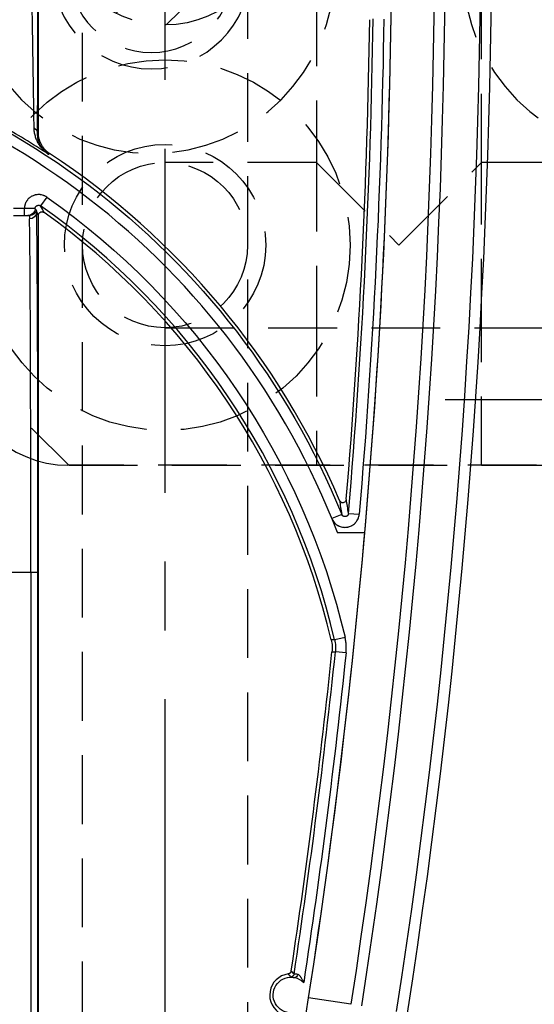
# Model space of a CAD drawing. Extents: x 2651 to 11825, y -3833 to 1075.
# Tile 249 of 256: x 4129 to 4147, y 248 to 284. Entities that reach past the tile are written whole.
import ezdxf

# ---------------------------------------------------------------- set-up
doc = ezdxf.new("R2010")
doc.units = 0
doc.header["$LTSCALE"] = 10
for name, pattern in [('CENTER', [2, 1.25, -0.25, 0.25, -0.25]), ('DASHED', [0.75, 0.5, -0.25]), ('HIDDEN', [0.375, 0.25, -0.125])]:
    doc.linetypes.add(name, pattern=pattern)
doc.layers.get('0').update_dxf_attribs({"linetype": 'CONTINUOUS'})
doc.layers.get('Defpoints').update_dxf_attribs({"linetype": 'CONTINUOUS'})
for name, color, linetype in [('1', 7, 'CONTINUOUS'), ('111', 7, 'CONTINUOUS'), ('204', 7, 'CONTINUOUS'), ('COOL', 150, 'HIDDEN'), ('DIM', 3, 'CONTINUOUS'), ('LAYER_103', 7, 'CONTINUOUS'), ('PIN', 3, 'CONTINUOUS')]:
    doc.layers.add(name, color=color, linetype=linetype)
doc.styles.get("Standard").update_dxf_attribs({"font": 'romans.shx'})
doc.dimstyles.new('MM& INCH5', dxfattribs={"dimtxt": 5, "dimasz": 2.5, "dimexe": 1, "dimexo": 0.5, "dimtad": 0, "dimrnd": 1.38778e-17, "dimzin": 9, "dimdsep": 46, "dimtxsty": 'Standard', "dimblk": 'CLOSED', "dimcen": 0, "dimclrd": 3, "dimclre": 3, "dimclrt": 3, "dimazin": 2, "dimtfac": 0.75, "dimtofl": 0, "dimtmove": 0, "dimatfit": 3, "dimfxl": 0, "dimtolj": 1, "dimarcsym": 0})
doc.dimstyles.new('T5', dxfattribs={"dimtxt": 5, "dimasz": 4, "dimexe": 1.5, "dimexo": 1, "dimgap": 1.5, "dimtad": 0, "dimrnd": 1.38778e-17, "dimzin": 9, "dimdsep": 46, "dimtxsty": 'Standard', "dimblk": 'CLOSED', "dimcen": 0, "dimclrd": 3, "dimclre": 3, "dimclrt": 3, "dimazin": 2, "dimtfac": 0.75, "dimtofl": 0, "dimtmove": 0, "dimatfit": 3, "dimfxl": 0, "dimtolj": 1, "dimarcsym": 0})

# ---------------------------------------------------------------- blocks, each defined once
blk = doc.blocks.new('DSD')
at = {"layer": '1', "color": 7, "linetype": 'Continuous'}
for p, q in [((503.222, 511.076), (503.222, 526.911)), ((502.312, 508.067), (502.711, 508.067)), ((503.222, 464.844), (503.222, 508.076))]:
    blk.add_line(p, q, dxfattribs=at)
at = {"layer": '1', "color": 252, "linetype": 'Continuous'}
for p, q in [((503.222, 511.076), (503.189, 511.058)), ((503.586, 510.294), (503.63, 510.319)), ((503.526, 508.737), (503.303, 508.419)), ((502.711, 508.326), (502.312, 508.326)), ((502.711, 508.067), (502.711, 508.326)), ((514.492, 497.247), (514.879, 497.214)), ((514.243, 497.209), (513.883, 497.063)), ((501.969, 495.113), (502.947, 495.113)), ((502.947, 495.113), (502.947, 477.638)), ((502.947, 495.113), (503.206, 495.113)), ((503.206, 477.638), (503.206, 495.113)), ((514.366, 492.744), (513.988, 492.655)), ((514.402, 492.182), (514.015, 492.223)), ((514.577, 479.412), (513.04, 479.65))]:
    blk.add_line(p, q, dxfattribs=at)
at = {"layer": '1', "color": 110, "linetype": 'Continuous'}
blk.add_line((514.084, 496.554), (515.084, 496.554), dxfattribs=at)
at = {"layer": '1', "color": 252, "linetype": 'Continuous'}
for centre, radius, start, end in [((258.538, 518.994), 260.764, 351.21206, 8.78754), ((258.538, 518.994), 257.526, 351.21206, 8.78794), ((258.538, 518.994), 256.876, 355.14365, 359.15617), ((487.959, 486.516), 26.743, 13.2714, 54.9863), ((258.538, 518.994), 256.876, 351.38336, 354.01787), ((488.973, 483.37), 24.354, 270, 351.2121)]:
    blk.add_arc(centre, radius, start, end, dxfattribs=at)
at = {"layer": '1', "color": 7, "linetype": 'Continuous', "extrusion": (0, 0, -1)}
for centre, radius, start, end in [((-258.538, 518.994), 261.153, 171.21206, 188.78794), ((-258.538, 518.994), 259.08, 171.21206, 188.78794), ((-512.4, 479.749), 0.648, 276.418, 102.0087), ((-512.4, 479.749), 0.648, 102.0087, 135.4131)]:
    blk.add_arc(centre, radius, start, end, dxfattribs=at)
at = {"layer": '1', "color": 252, "linetype": 'Continuous', "extrusion": (0, 0, -1)}
for centre, radius, start, end in [((-258.538, 518.994), 259.469, 171.21206, 188.78794), ((-258.538, 518.994), 257.265, 180.84383, 184.85635), ((-487.959, 486.516), 28.376, 96.2147, 157.8612), ((-487.959, 486.516), 27.132, 125.0137, 166.7286), ((-258.538, 518.994), 257.265, 185.98213, 188.67217)]:
    blk.add_arc(centre, radius, start, end, dxfattribs=at)
at = {"layer": '1', "color": 110, "linetype": 'Continuous'}
for centre, radius, start, end in [((258.538, 518.994), 257.526, 351.21206, 0), ((487.959, 486.516), 27.988, 21.018, 83.7852), ((488.973, 483.37), 24.354, 270, 351.2121)]:
    blk.add_arc(centre, radius, start, end, dxfattribs=at)
at = {"layer": '1', "color": 7, "linetype": 'Continuous'}
for centre, radius, start, end in [((258.538, 518.994), 256.753, 355.25578, 359.1496), ((487.959, 486.516), 28.454, 56.6874, 60.8315), ((487.959, 486.516), 28.499, 23.1464, 56.6401), ((487.959, 486.516), 26.62, 13.3184, 54.4749), ((258.538, 518.994), 256.753, 351.40512, 354.0132), ((512.4, 479.749), 0.772, 97.6644, 243.8079)]:
    blk.add_arc(centre, radius, start, end, dxfattribs=at)
at = {"layer": '1', "color": 252, "linetype": 'Continuous', "extrusion": (0, 0, -1)}
for centre, major_axis, ratio, start_param, end_param in [((502.93, 511.058), (0.259, -0.002), 0.892611, 5.202832, 6.273506), ((502.841, 508.326), (0, -0.259), 0.999989, 4.746385, 6.283185), ((502.897, 508.203), (-0.259, -0.008), 0.990677, 3.173626, 4.743828), ((502.905, 508.326), (0, -0.259), 0.999977, 4.993749, 6.283185), ((512.387, 480.528), (0.0975, 0.0853), 0.999984, 0.869298, 2.272295)]:
    blk.add_ellipse(centre, major_axis=major_axis, ratio=ratio, start_param=start_param, end_param=end_param, dxfattribs=at)
at = {"layer": '1', "color": 252, "linetype": 'Continuous'}
blk.add_ellipse((503.149, 495.113), major_axis=(0, 13.213), ratio=0.004363, start_param=4.712389, end_param=6.146594, dxfattribs=at)
at = {"layer": '1', "color": 7, "linetype": 'Continuous'}
blk.add_ellipse((502.89, 495.113), major_axis=(0, 12.954), ratio=0.004451, start_param=4.712389, end_param=6.146594, dxfattribs=at)
at = {"layer": '1', "color": 7, "linetype": 'Continuous', "extrusion": (0, 0, -1)}
blk.add_ellipse((512.562, 480.509), major_axis=(-0.027, -0.127), ratio=0.659458, start_param=4.670772, end_param=6.277381, dxfattribs=at)
at = {"layer": '1', "color": 7, "linetype": 'Continuous'}
for points, knots in [([(502.947, 518.039), (502.95, 517.867), (502.955, 517.524), (502.961, 517.183), (502.964, 516.97), (502.965, 516.927), (502.966, 516.842), (502.968, 516.715), (502.97, 516.589), (502.974, 516.338), (502.979, 516.006), (502.987, 515.517), (502.992, 515.197), (502.997, 514.88), (503, 514.724), (503.002, 514.549), (503.003, 514.53), (503.003, 514.491), (503.004, 514.433), (503.006, 514.299), (503.008, 514.186), (503.012, 513.962), (503.017, 513.67), (503.021, 513.391), (503.025, 513.118), (503.028, 512.985), (503.031, 512.79), (503.032, 512.726), (503.033, 512.647), (503.033, 512.631), (503.034, 512.6), (503.034, 512.553), (503.037, 512.384), (503.039, 512.238), (503.043, 512.014), (503.044, 511.907), (503.047, 511.754), (503.047, 511.704), (503.048, 511.644), (503.048, 511.632), (503.049, 511.608), (503.049, 511.573), (503.051, 511.446), (503.052, 511.34), (503.053, 511.261)], [0, 0, 0, 0, 0.0625, 0.125, 0.125, 0.140625, 0.140625, 0.15625, 0.1875, 0.1875, 0.25, 0.3125, 0.375, 0.375, 0.4375, 0.4375, 0.445312, 0.445312, 0.453125, 0.46875, 0.5, 0.5, 0.5625, 0.625, 0.625, 0.6875, 0.6875, 0.71875, 0.71875, 0.726562, 0.726562, 0.734375, 0.75, 0.8125, 0.8125, 0.875, 0.875, 0.90625, 0.90625, 0.914062, 0.914062, 0.921875, 0.9375, 1, 1, 1, 1]), ([(503.053, 511.261), (503.054, 511.208), (503.059, 511.156), (503.074, 511.056), (503.085, 511.007), (503.112, 510.912), (503.128, 510.867), (503.166, 510.779), (503.187, 510.736), (503.234, 510.655), (503.26, 510.616), (503.301, 510.56), (503.323, 510.533), (503.346, 510.506), (503.361, 510.489), (503.369, 510.481), (503.408, 510.438), (503.442, 510.407), (503.494, 510.362), (503.521, 510.341), (503.553, 510.317), (503.569, 510.306), (503.577, 510.3), (503.586, 510.294)], [0, 0, 0, 0, 0.125, 0.125, 0.25, 0.25, 0.375, 0.375, 0.5, 0.5, 0.625, 0.625, 0.6875, 0.71875, 0.71875, 0.75, 0.75, 0.875, 0.875, 0.9375, 0.96875, 0.984375, 1, 1, 1, 1]), ([(503.587, 510.293), (503.583, 510.296), (503.58, 510.299), (503.576, 510.301), (503.572, 510.304), (503.561, 510.312), (503.536, 510.33), (503.516, 510.347), (503.476, 510.381), (503.45, 510.406), (503.42, 510.439), (503.409, 510.452), (503.386, 510.48), (503.369, 510.501), (503.338, 510.545), (503.299, 510.606), (503.268, 510.673), (503.24, 510.743), (503.228, 510.78), (503.208, 510.855), (503.201, 510.894), (503.191, 510.974), (503.188, 511.016), (503.189, 511.058)], [0, 0, 0, 0, 0.007813, 0.007813, 0.015625, 0.03125, 0.0625, 0.125, 0.125, 0.25, 0.25, 0.28125, 0.3125, 0.375, 0.375, 0.5, 0.625, 0.625, 0.75, 0.75, 0.875, 0.875, 1, 1, 1, 1]), ([(503.63, 510.319), (503.599, 510.34), (503.539, 510.385), (503.486, 510.436), (503.448, 510.477), (503.436, 510.492), (503.418, 510.514), (503.412, 510.521), (503.401, 510.536), (503.373, 510.574), (503.329, 510.645), (503.298, 510.713), (503.281, 510.756), (503.277, 510.765), (503.271, 510.783), (503.268, 510.792), (503.259, 510.818), (503.254, 510.836), (503.241, 510.891), (503.227, 510.964), (503.222, 511.039), (503.222, 511.076)], [0, 0, 0, 0, 0.125, 0.25, 0.25, 0.3125, 0.3125, 0.34375, 0.34375, 0.375, 0.5, 0.625, 0.625, 0.65625, 0.65625, 0.6875, 0.6875, 0.75, 0.75, 0.875, 1, 1, 1, 1]), ([(503.103, 508.317), (503.098, 508.317), (503.094, 508.317), (503.089, 508.318), (503.084, 508.318), (503.079, 508.318), (503.075, 508.318), (503.07, 508.318), (503.065, 508.318), (503.061, 508.318), (503.056, 508.318), (503.051, 508.319), (503.047, 508.319), (503.042, 508.319), (503.037, 508.319), (503.019, 508.319), (503.003, 508.32), (502.967, 508.321), (502.948, 508.321), (502.921, 508.322), (502.916, 508.322), (502.905, 508.322), (502.888, 508.323), (502.86, 508.323), (502.836, 508.324), (502.818, 508.324), (502.812, 508.324), (502.799, 508.324), (502.793, 508.325), (502.762, 508.325), (502.737, 508.326), (502.711, 508.326)], [0, 0, 0, 0, 0.0625, 0.0625, 0.09375, 0.09375, 0.125, 0.125, 0.25, 0.25, 0.28125, 0.28125, 0.3125, 0.3125, 0.375, 0.375, 0.5, 0.5, 0.625, 0.625, 0.65625, 0.65625, 0.6875, 0.75, 0.8125, 0.8125, 0.84375, 0.84375, 0.875, 0.875, 1, 1, 1, 1]), ([(503.1, 508.317), (503.1, 508.323), (503.101, 508.335), (503.104, 508.346), (503.106, 508.353), (503.107, 508.358), (503.109, 508.362), (503.113, 508.37), (503.117, 508.378), (503.121, 508.384), (503.124, 508.388), (503.127, 508.392), (503.129, 508.396), (503.134, 508.401), (503.142, 508.409), (503.151, 508.417), (503.158, 508.421), (503.162, 508.424), (503.166, 508.426), (503.174, 508.43), (503.182, 508.434), (503.189, 508.436), (503.193, 508.437), (503.198, 508.439), (503.203, 508.44), (503.21, 508.441), (503.221, 508.443), (503.233, 508.442), (503.24, 508.442), (503.245, 508.441), (503.25, 508.441), (503.259, 508.439), (503.267, 508.437), (503.274, 508.434), (503.279, 508.433), (503.283, 508.431), (503.287, 508.429), (503.294, 508.425), (503.299, 508.422), (503.303, 508.419)], [0, 0, 0, 0, 0.0625, 0.125, 0.125, 0.15625, 0.15625, 0.1875, 0.25, 0.25, 0.28125, 0.28125, 0.3125, 0.3125, 0.375, 0.4375, 0.4375, 0.46875, 0.46875, 0.5, 0.5625, 0.5625, 0.59375, 0.59375, 0.625, 0.625, 0.6875, 0.75, 0.75, 0.78125, 0.78125, 0.8125, 0.875, 0.875, 0.90625, 0.90625, 0.9375, 0.9375, 1, 1, 1, 1]), ([(502.711, 508.067), (502.72, 508.067), (502.728, 508.067), (502.741, 508.067), (502.746, 508.067), (502.751, 508.067), (502.755, 508.067), (502.773, 508.067), (502.765, 508.067), (502.785, 508.067), (502.774, 508.067), (502.801, 508.067), (502.783, 508.067), (502.819, 508.067), (502.793, 508.067), (502.828, 508.067), (502.802, 508.067), (502.834, 508.067), (502.812, 508.067), (502.841, 508.067), (502.821, 508.067), (502.844, 508.067), (502.83, 508.067), (502.845, 508.067), (502.84, 508.067)], [0, 0, 0, 0, 0.125, 0.125, 0.1875, 0.1875, 0.25, 0.3125, 0.3125, 0.375, 0.375, 0.5, 0.5, 0.625, 0.625, 0.6875, 0.6875, 0.75, 0.75, 0.875, 0.875, 0.9375, 0.9375, 1, 1, 1, 1]), ([(502.841, 508.067), (502.849, 508.067), (502.859, 508.067), (502.88, 508.067), (502.892, 508.067), (502.905, 508.067)], [0, 0, 0, 0, 0.5, 0.5, 1, 1, 1, 1]), ([(502.904, 508.067), (502.909, 508.068), (502.906, 508.061), (502.905, 508.055), (502.905, 508.05), (502.904, 508.046), (502.902, 508.032), (502.901, 508.026), (502.9, 508.013), (502.899, 508.007), (502.898, 507.984), (502.897, 507.966), (502.897, 507.946)], [0, 0, 0, 0, 0.125, 0.25, 0.25, 0.5, 0.5, 0.625, 0.625, 0.75, 0.75, 1, 1, 1, 1]), ([(503.157, 508.203), (503.156, 508.211), (503.156, 508.217), (503.156, 508.23), (503.156, 508.235), (503.158, 508.241), (503.151, 508.25), (503.161, 508.249), (503.154, 508.254)], [0, 0, 0, 0, 0.25, 0.25, 0.5, 0.5, 0.75, 1, 1, 1, 1]), ([(503.222, 508.076), (503.222, 508.082), (503.223, 508.094), (503.225, 508.105), (503.228, 508.113), (503.229, 508.117), (503.231, 508.122), (503.234, 508.13), (503.238, 508.138), (503.242, 508.145), (503.245, 508.149), (503.247, 508.153), (503.25, 508.156), (503.255, 508.162), (503.263, 508.171), (503.272, 508.178), (503.279, 508.183), (503.283, 508.186), (503.287, 508.188), (503.295, 508.193), (503.303, 508.196), (503.311, 508.199), (503.315, 508.2), (503.32, 508.201), (503.324, 508.202), (503.332, 508.204), (503.343, 508.205), (503.355, 508.205), (503.363, 508.205), (503.368, 508.204), (503.373, 508.204), (503.381, 508.202), (503.39, 508.2), (503.397, 508.197), (503.402, 508.195), (503.406, 508.193), (503.41, 508.191), (503.417, 508.188), (503.422, 508.185), (503.427, 508.181)], [0, 0, 0, 0, 0.0625, 0.125, 0.125, 0.15625, 0.15625, 0.1875, 0.25, 0.25, 0.28125, 0.28125, 0.3125, 0.3125, 0.375, 0.4375, 0.4375, 0.46875, 0.46875, 0.5, 0.5625, 0.5625, 0.59375, 0.59375, 0.625, 0.625, 0.6875, 0.75, 0.75, 0.78125, 0.78125, 0.8125, 0.875, 0.875, 0.90625, 0.90625, 0.9375, 0.9375, 1, 1, 1, 1]), ([(514.164, 497.718), (514.176, 497.698), (514.2, 497.66), (514.257, 497.639), (514.313, 497.639), (514.382, 497.668), (514.401, 497.725), (514.412, 497.758)], [0, 0, 0, 0, 0.20527, 0.387397, 0.502822, 0.700563, 1, 1, 1, 1]), ([(514.492, 497.247), (514.491, 497.24), (514.49, 497.233), (514.488, 497.223), (514.486, 497.219), (514.484, 497.213), (514.483, 497.208), (514.478, 497.199), (514.475, 497.193), (514.469, 497.184), (514.467, 497.18), (514.463, 497.176), (514.46, 497.172), (514.453, 497.164), (514.447, 497.16), (514.439, 497.153), (514.435, 497.151), (514.43, 497.147), (514.426, 497.145), (514.417, 497.14), (514.41, 497.137), (514.401, 497.134), (514.396, 497.133), (514.39, 497.131), (514.385, 497.131), (514.375, 497.129), (514.368, 497.129), (514.358, 497.129), (514.353, 497.129), (514.347, 497.13), (514.342, 497.13), (514.332, 497.132), (514.325, 497.134), (514.316, 497.138), (514.311, 497.139), (514.306, 497.142), (514.302, 497.144), (514.293, 497.149), (514.287, 497.153), (514.276, 497.162), (514.27, 497.167), (514.261, 497.178), (514.252, 497.19), (514.246, 497.203), (514.243, 497.209)], [0, 0, 0, 0, 0.0625, 0.0625, 0.09375, 0.09375, 0.125, 0.125, 0.1875, 0.1875, 0.21875, 0.21875, 0.25, 0.25, 0.3125, 0.3125, 0.34375, 0.34375, 0.375, 0.375, 0.4375, 0.4375, 0.46875, 0.46875, 0.5, 0.5, 0.5625, 0.5625, 0.59375, 0.59375, 0.625, 0.625, 0.6875, 0.6875, 0.71875, 0.71875, 0.75, 0.75, 0.8125, 0.8125, 0.875, 0.875, 0.9375, 1, 1, 1, 1]), ([(512.408, 480.623), (512.407, 480.616), (512.404, 480.602), (512.399, 480.59), (512.394, 480.581), (512.392, 480.577), (512.389, 480.571), (512.383, 480.563), (512.376, 480.555), (512.369, 480.548), (512.365, 480.545), (512.361, 480.541), (512.352, 480.534), (512.343, 480.529), (512.335, 480.525), (512.33, 480.523), (512.324, 480.52), (512.314, 480.517), (512.304, 480.515), (512.297, 480.514)], [0, 0, 0, 0, 0.125, 0.25, 0.25, 0.3125, 0.3125, 0.375, 0.5, 0.5, 0.5625, 0.5625, 0.625, 0.75, 0.75, 0.8125, 0.8125, 0.875, 1, 1, 1, 1]), ([(512.647, 480.496), (512.637, 480.498), (512.627, 480.5), (512.613, 480.503), (512.609, 480.503), (512.604, 480.504), (512.599, 480.505), (512.594, 480.505), (512.586, 480.506), (512.569, 480.508), (512.556, 480.508), (512.552, 480.508), (512.547, 480.508), (512.542, 480.508), (512.538, 480.508), (512.533, 480.508), (512.528, 480.508), (512.523, 480.508), (512.519, 480.506), (512.514, 480.508)], [0, 0, 0, 0, 0.125, 0.125, 0.1875, 0.1875, 0.21875, 0.21875, 0.25, 0.375, 0.5, 0.5, 0.5625, 0.5625, 0.625, 0.625, 0.75, 0.875, 1, 1, 1, 1]), ([(512.862, 480.203), (512.851, 480.23), (512.847, 480.242), (512.84, 480.257), (512.837, 480.264), (512.83, 480.279), (512.827, 480.287), (512.816, 480.309), (512.808, 480.323), (512.792, 480.351), (512.784, 480.365), (512.771, 480.385), (512.766, 480.392), (512.759, 480.401), (512.757, 480.405), (512.752, 480.411), (512.749, 480.415), (512.737, 480.43), (512.727, 480.441), (512.711, 480.457), (512.705, 480.462), (512.697, 480.469), (512.694, 480.472), (512.689, 480.475), (512.685, 480.478), (512.677, 480.483), (512.668, 480.489), (512.659, 480.492), (512.655, 480.494), (512.65, 480.495), (512.646, 480.496)], [0, 0, 0, 0, 0.125, 0.125, 0.1875, 0.1875, 0.25, 0.25, 0.375, 0.375, 0.5, 0.5, 0.5625, 0.5625, 0.59375, 0.59375, 0.625, 0.625, 0.75, 0.75, 0.8125, 0.8125, 0.84375, 0.84375, 0.875, 0.875, 0.9375, 0.96875, 0.96875, 1, 1, 1, 1]), ([(512.39, 480.397), (512.395, 480.397), (512.399, 480.398), (512.404, 480.397), (512.409, 480.397), (512.413, 480.397), (512.418, 480.397), (512.423, 480.397), (512.427, 480.397), (512.446, 480.395), (512.463, 480.394), (512.476, 480.392), (512.481, 480.392), (512.491, 480.39), (512.506, 480.388), (512.523, 480.385), (512.535, 480.382)], [0, 0, 0, 0, 0.125, 0.25, 0.375, 0.375, 0.4375, 0.4375, 0.5, 0.625, 0.75, 0.75, 0.8125, 0.8125, 0.875, 1, 1, 1, 1])]:
    blk.add_open_spline(points, degree=3, knots=knots, dxfattribs=at)
at = {"layer": '1', "color": 252, "linetype": 'Continuous'}
for points, knots in [([(503.189, 511.058), (503.189, 511.139), (503.19, 511.225), (503.191, 511.41), (503.192, 511.508), (503.193, 511.714), (503.194, 511.932), (503.196, 512.171), (503.196, 512.327), (503.196, 512.374), (503.197, 512.422), (503.197, 512.454), (503.197, 512.47), (503.197, 512.551), (503.197, 512.617), (503.198, 512.817), (503.199, 512.954), (503.2, 513.235), (503.201, 513.523), (503.201, 513.824), (503.202, 514.055), (503.202, 514.172), (503.202, 514.31), (503.203, 514.37), (503.203, 514.409), (503.203, 514.429), (503.203, 514.61), (503.203, 514.772), (503.204, 515.099), (503.205, 515.43), (503.205, 515.935), (503.206, 516.278), (503.206, 516.538), (503.206, 516.669), (503.206, 516.8), (503.206, 516.888), (503.206, 516.932), (503.206, 517.153), (503.206, 517.506), (503.206, 517.861), (503.206, 518.039)], [0, 0, 0, 0, 0.0625, 0.0625, 0.125, 0.125, 0.1875, 0.25, 0.25, 0.265625, 0.273438, 0.273438, 0.28125, 0.28125, 0.3125, 0.3125, 0.375, 0.375, 0.4375, 0.5, 0.5, 0.53125, 0.546875, 0.554688, 0.554688, 0.5625, 0.5625, 0.625, 0.625, 0.6875, 0.75, 0.8125, 0.8125, 0.84375, 0.859375, 0.859375, 0.875, 0.875, 0.9375, 1, 1, 1, 1]), ([(503.526, 508.737), (503.507, 508.751), (503.487, 508.763), (503.461, 508.776), (503.45, 508.781), (503.429, 508.791), (503.413, 508.797), (503.38, 508.809), (503.358, 508.815), (503.324, 508.822), (503.312, 508.824), (503.295, 508.827), (503.283, 508.828), (503.248, 508.831), (503.196, 508.831), (503.15, 508.825), (503.121, 508.82), (503.116, 508.818), (503.104, 508.816), (503.087, 508.811), (503.07, 508.806), (503.038, 508.795), (503.016, 508.786), (502.985, 508.77), (502.975, 508.765), (502.96, 508.756), (502.955, 508.753), (502.945, 508.746), (502.921, 508.73), (502.88, 508.698), (502.847, 508.664), (502.829, 508.642), (502.825, 508.637), (502.818, 508.628), (502.807, 508.614), (502.797, 508.6), (502.779, 508.57), (502.768, 508.55), (502.753, 508.518), (502.749, 508.507), (502.742, 508.491), (502.74, 508.485), (502.737, 508.474), (502.728, 508.447), (502.716, 508.396), (502.712, 508.349), (502.711, 508.326)], [0, 0, 0, 0, 0.0625, 0.0625, 0.078125, 0.09375, 0.125, 0.125, 0.1875, 0.1875, 0.21875, 0.21875, 0.234375, 0.25, 0.3125, 0.375, 0.375, 0.390625, 0.390625, 0.40625, 0.4375, 0.4375, 0.5, 0.5, 0.53125, 0.53125, 0.546875, 0.546875, 0.5625, 0.625, 0.6875, 0.6875, 0.703125, 0.703125, 0.71875, 0.75, 0.75, 0.8125, 0.8125, 0.84375, 0.84375, 0.859375, 0.859375, 0.875, 0.9375, 1, 1, 1, 1]), ([(513.883, 497.063), (513.894, 497.036), (513.92, 496.985), (513.954, 496.938), (513.978, 496.911), (513.983, 496.906), (513.993, 496.895), (514.008, 496.88), (514.025, 496.866), (514.058, 496.838), (514.082, 496.822), (514.113, 496.804), (514.12, 496.801), (514.132, 496.794), (514.152, 496.785), (514.172, 496.776), (514.212, 496.762), (514.24, 496.754), (514.276, 496.747), (514.283, 496.746), (514.297, 496.744), (514.319, 496.742), (514.34, 496.74), (514.383, 496.74), (514.412, 496.742), (514.448, 496.747), (514.455, 496.748), (514.469, 496.751), (514.49, 496.756), (514.511, 496.762), (514.552, 496.775), (514.578, 496.786), (514.611, 496.803), (514.617, 496.807), (514.629, 496.814), (514.648, 496.825), (514.666, 496.837), (514.7, 496.864), (514.721, 496.883), (514.746, 496.909), (514.751, 496.915), (514.76, 496.926), (514.774, 496.942), (514.787, 496.96), (514.811, 496.996), (514.824, 497.021), (514.839, 497.054), (514.842, 497.061), (514.847, 497.074), (514.855, 497.095), (514.861, 497.115), (514.872, 497.157), (514.877, 497.185), (514.879, 497.214)], [0, 0, 0, 0, 0.0625, 0.125, 0.125, 0.140625, 0.140625, 0.15625, 0.1875, 0.1875, 0.25, 0.25, 0.265625, 0.265625, 0.28125, 0.3125, 0.3125, 0.375, 0.375, 0.390625, 0.390625, 0.40625, 0.4375, 0.4375, 0.5, 0.5, 0.515625, 0.515625, 0.53125, 0.5625, 0.5625, 0.625, 0.625, 0.640625, 0.640625, 0.65625, 0.6875, 0.6875, 0.75, 0.75, 0.765625, 0.765625, 0.78125, 0.8125, 0.8125, 0.875, 0.875, 0.890625, 0.890625, 0.90625, 0.9375, 0.9375, 1, 1, 1, 1])]:
    blk.add_open_spline(points, degree=3, knots=knots, dxfattribs=at)
at = {"layer": '1', "color": 7, "linetype": 'Continuous'}
for points in [[(503.154, 508.254), (503.134, 508.275), (503.116, 508.296), (503.1, 508.317)], [(513.863, 492.648), (513.872, 492.612), (513.886, 492.541), (513.897, 492.433), (513.9, 492.324), (513.895, 492.251), (513.891, 492.215)], [(513.988, 492.655), (513.996, 492.619), (514.01, 492.548), (514.021, 492.44), (514.024, 492.332), (514.019, 492.259), (514.015, 492.223)]]:
    blk.add_open_spline(points, degree=3, dxfattribs=at)
at = {"layer": '1', "color": 252, "linetype": 'Continuous'}
for points in [[(503.427, 508.181), (503.386, 508.261), (503.345, 508.34), (503.303, 508.419)], [(503.157, 508.203), (503.178, 508.161), (503.2, 508.118), (503.222, 508.076)], [(514.164, 497.718), (514.19, 497.551), (514.217, 497.382), (514.243, 497.209)], [(514.492, 497.247), (514.466, 497.421), (514.439, 497.591), (514.412, 497.758)], [(513.988, 492.655), (513.946, 492.653), (513.905, 492.651), (513.863, 492.648)], [(514.402, 492.182), (514.407, 492.23), (514.413, 492.324), (514.41, 492.465), (514.395, 492.605), (514.377, 492.698), (514.366, 492.744)], [(513.891, 492.215), (513.933, 492.217), (513.974, 492.22), (514.015, 492.223)], [(512.297, 480.514), (512.329, 480.477), (512.359, 480.438), (512.389, 480.398)], [(512.515, 480.508), (512.497, 480.528), (512.462, 480.567), (512.426, 480.605), (512.408, 480.623)]]:
    blk.add_open_spline(points, degree=3, dxfattribs=at)
blk = doc.blocks.new('*D143')
at = {"layer": 'Defpoints', "color": 0}
for p in [(4171.684, 387.642), (3870.047, 255.642), (3896.684, 255.642)]:
    blk.add_point(p, dxfattribs=at)
at = {"layer": 'DIM', "color": 3, "lineweight": -2}
blk.add_line((3896.184, 255.642), (3870.047, 255.642), dxfattribs=at)
at = {"layer": 'DIM', "color": 3, "insert": (3847.041, 255.642), "char_height": 5, "attachment_point": 5}
blk.add_mtext('\\A1;132 [5.197]', dxfattribs=at)
blk = doc.blocks.new('_Closed')
at = {"color": 0, "linetype": 'ByBlock', "lineweight": -2}
for p, q in [((-1, 0.1667), (0, 0)), ((-1, 0.1667), (-1, -0.1667)), ((0, 0), (-1, -0.1667)), ((0, 0), (-1, 0))]:
    blk.add_line(p, q, dxfattribs=at)
blk = doc.blocks.new('*D144')
at = {"layer": 'Defpoints', "color": 0}
for p in [(4171.684, 387.642), (3870.047, 263.642), (3962.156, 262.642)]:
    blk.add_point(p, dxfattribs=at)
at = {"layer": 'DIM', "color": 3, "lineweight": -2}
for p, q in [((3875.047, 263.642), (3870.047, 263.642)), ((3880.047, 262.642), (3875.047, 263.642)), ((3961.656, 262.642), (3880.047, 262.642))]:
    blk.add_line(p, q, dxfattribs=at)
at = {"layer": 'DIM', "color": 3, "insert": (3847.041, 263.642), "char_height": 5, "attachment_point": 5}
blk.add_mtext('\\A1;125 [4.921]', dxfattribs=at)
blk = doc.blocks.new('*D145')
at = {"layer": 'Defpoints', "color": 0}
for p in [(4171.684, 387.642), (3870.047, 212.642), (3896.684, 212.642)]:
    blk.add_point(p, dxfattribs=at)
at = {"layer": 'DIM', "color": 3, "lineweight": -2}
blk.add_line((3896.184, 212.642), (3870.047, 212.642), dxfattribs=at)
at = {"layer": 'DIM', "color": 3, "insert": (3849.422, 212.642), "char_height": 5, "attachment_point": 5}
blk.add_mtext('\\A1;175 [6.89]', dxfattribs=at)
blk = doc.blocks.new('*D146')
at = {"layer": 'Defpoints', "color": 0}
for p in [(4171.684, 387.642), (3870.047, 182.642), (3896.684, 182.642)]:
    blk.add_point(p, dxfattribs=at)
at = {"layer": 'DIM', "color": 3, "lineweight": -2}
blk.add_line((3896.184, 182.642), (3870.047, 182.642), dxfattribs=at)
at = {"layer": 'DIM', "color": 3, "insert": (3846.684, 182.642), "char_height": 5, "attachment_point": 5}
blk.add_mtext('\\A1;205 [8.071]', dxfattribs=at)
blk = doc.blocks.new('*D147')
at = {"layer": 'Defpoints', "color": 0}
for p in [(4171.684, 387.642), (3870.047, 162.642), (3896.684, 162.642)]:
    blk.add_point(p, dxfattribs=at)
at = {"layer": 'DIM', "color": 3, "lineweight": -2}
blk.add_line((3896.184, 162.642), (3870.047, 162.642), dxfattribs=at)
at = {"layer": 'DIM', "color": 3, "insert": (3846.684, 162.642), "char_height": 5, "attachment_point": 5}
blk.add_mtext('\\A1;225 [8.858]', dxfattribs=at)
blk = doc.blocks.new('*D148')
at = {"layer": 'Defpoints', "color": 0}
for p in [(4171.684, 387.642), (3870.047, 119.642), (3896.684, 119.642)]:
    blk.add_point(p, dxfattribs=at)
at = {"layer": 'DIM', "color": 3, "lineweight": -2}
blk.add_line((3896.184, 119.642), (3870.047, 119.642), dxfattribs=at)
at = {"layer": 'DIM', "color": 3, "insert": (3844.303, 119.642), "char_height": 5, "attachment_point": 5}
blk.add_mtext('\\A1;268 [10.551]', dxfattribs=at)
blk = doc.blocks.new('*D149')
at = {"layer": 'Defpoints', "color": 0}
for p in [(4171.684, 387.642), (3870.047, 12.642), (3896.684, 12.642)]:
    blk.add_point(p, dxfattribs=at)
at = {"layer": 'DIM', "color": 3, "lineweight": -2}
blk.add_line((3896.184, 12.642), (3870.047, 12.642), dxfattribs=at)
at = {"layer": 'DIM', "color": 3, "insert": (3844.303, 12.642), "char_height": 5, "attachment_point": 5}
blk.add_mtext('\\A1;375 [14.764]', dxfattribs=at)
blk = doc.blocks.new('*D150')
at = {"layer": 'Defpoints', "color": 0}
for p in [(4171.684, 387.642), (3870.047, 55.642), (3896.684, 55.642)]:
    blk.add_point(p, dxfattribs=at)
at = {"layer": 'DIM', "color": 3, "lineweight": -2}
blk.add_line((3896.184, 55.642), (3870.047, 55.642), dxfattribs=at)
at = {"layer": 'DIM', "color": 3, "insert": (3844.303, 55.642), "char_height": 5, "attachment_point": 5}
blk.add_mtext('\\A1;332 [13.071]', dxfattribs=at)
blk = doc.blocks.new('*D151')
at = {"layer": 'Defpoints', "color": 0}
for p in [(4171.684, 387.642), (3870.047, -22.358), (3962.156, -22.358)]:
    blk.add_point(p, dxfattribs=at)
at = {"layer": 'DIM', "color": 3, "lineweight": -2}
blk.add_line((3961.656, -22.358), (3870.047, -22.358), dxfattribs=at)
at = {"layer": 'DIM', "color": 3, "insert": (3844.303, -22.358), "char_height": 5, "attachment_point": 5}
blk.add_mtext('\\A1;410 [16.142]', dxfattribs=at)
blk = doc.blocks.new('*D152')
at = {"layer": 'Defpoints', "color": 0}
for p in [(4171.684, 387.642), (3870.047, -84.358), (3941.504, -84.358)]:
    blk.add_point(p, dxfattribs=at)
at = {"layer": 'DIM', "color": 3, "lineweight": -2}
blk.add_line((3941.004, -84.358), (3870.047, -84.358), dxfattribs=at)
at = {"layer": 'DIM', "color": 3, "insert": (3844.303, -84.358), "char_height": 5, "attachment_point": 5}
blk.add_mtext('\\A1;472 [18.583]', dxfattribs=at)
blk = doc.blocks.new('*D153')
at = {"layer": 'Defpoints', "color": 0}
for p in [(4171.684, 387.642), (3870.047, -57.358), (4069.264, -57.358)]:
    blk.add_point(p, dxfattribs=at)
at = {"layer": 'DIM', "color": 3, "lineweight": -2}
blk.add_line((4068.764, -57.358), (3870.047, -57.358), dxfattribs=at)
at = {"layer": 'DIM', "color": 3, "insert": (3846.684, -57.358), "char_height": 5, "attachment_point": 5}
blk.add_mtext('\\A1;445 [17.52]', dxfattribs=at)
blk = doc.blocks.new('*D154')
at = {"layer": 'Defpoints', "color": 0}
for p in [(4171.684, 387.642), (3870.047, -104.358), (4071.444, -104.358)]:
    blk.add_point(p, dxfattribs=at)
at = {"layer": 'DIM', "color": 3, "lineweight": -2}
blk.add_line((4070.944, -104.358), (3870.047, -104.358), dxfattribs=at)
at = {"layer": 'DIM', "color": 3, "insert": (3846.684, -104.358), "char_height": 5, "attachment_point": 5}
blk.add_mtext('\\A1;492 [19.37]', dxfattribs=at)
blk = doc.blocks.new('*D155')
at = {"layer": 'Defpoints', "color": 0}
for p in [(4171.684, 387.642), (3870.047, -124.358), (4057.484, -124.358)]:
    blk.add_point(p, dxfattribs=at)
at = {"layer": 'DIM', "color": 3, "lineweight": -2}
blk.add_line((4056.984, -124.358), (3870.047, -124.358), dxfattribs=at)
at = {"layer": 'DIM', "color": 3, "insert": (3844.303, -124.358), "char_height": 5, "attachment_point": 5}
blk.add_mtext('\\A1;512 [20.157]', dxfattribs=at)
blk = doc.blocks.new('*D191')
at = {"layer": 'Defpoints', "color": 0}
for p in [(4171.684, 387.642), (3870.047, 190.642), (4098.024, 184.442)]:
    blk.add_point(p, dxfattribs=at)
at = {"layer": 'DIM', "color": 3, "lineweight": -2}
for p, q in [((3875.047, 190.642), (3870.047, 190.642)), ((3880.047, 184.442), (3875.047, 190.642)), ((4097.524, 184.442), (3880.047, 184.442))]:
    blk.add_line(p, q, dxfattribs=at)
at = {"layer": 'DIM', "color": 3, "insert": (3851.446, 190.642), "char_height": 5, "attachment_point": 5}
blk.add_mtext('\\A1;203.2 [8]', dxfattribs=at)
blk = doc.blocks.new('*D192')
at = {"layer": 'Defpoints', "color": 0}
for p in [(4171.684, 387.642), (3870.047, 32.042), (4076.434, 32.042)]:
    blk.add_point(p, dxfattribs=at)
at = {"layer": 'DIM', "color": 3, "lineweight": -2}
blk.add_line((4075.934, 32.042), (3870.047, 32.042), dxfattribs=at)
at = {"layer": 'DIM', "color": 3, "insert": (3849.065, 32.042), "char_height": 5, "attachment_point": 5}
blk.add_mtext('\\A1;355.6 [14]', dxfattribs=at)
blk = doc.blocks.new('*D194')
at = {"layer": 'Defpoints', "color": 0}
for p in [(4171.684, 387.642), (3974.684, -117.538), (3974.684, -149.953)]:
    blk.add_point(p, dxfattribs=at)
at = {"layer": 'DIM', "color": 3, "lineweight": -2}
blk.add_line((3974.684, -118.038), (3974.684, -149.953), dxfattribs=at)
at = {"layer": 'DIM', "color": 3, "insert": (3974.684, -172.959), "char_height": 5, "attachment_point": 5, "rotation": 90}
blk.add_mtext('\\A1;197 [7.756]', dxfattribs=at)
blk = doc.blocks.new('*D195')
at = {"layer": 'Defpoints', "color": 0}
for p in [(4171.684, 387.642), (4046.684, -137.358), (4046.684, -149.953)]:
    blk.add_point(p, dxfattribs=at)
at = {"layer": 'DIM', "color": 3, "lineweight": -2}
blk.add_line((4046.684, -137.858), (4046.684, -149.953), dxfattribs=at)
at = {"layer": 'DIM', "color": 3, "insert": (4046.684, -172.959), "char_height": 5, "attachment_point": 5, "rotation": 90}
blk.add_mtext('\\A1;125 [4.921]', dxfattribs=at)
blk = doc.blocks.new('*D196')
at = {"layer": 'Defpoints', "color": 0}
for p in [(4171.684, 387.642), (4064.684, -131.558), (4064.684, -149.953)]:
    blk.add_point(p, dxfattribs=at)
at = {"layer": 'DIM', "color": 3, "lineweight": -2}
blk.add_line((4064.684, -132.058), (4064.684, -149.953), dxfattribs=at)
at = {"layer": 'DIM', "color": 3, "insert": (4064.684, -172.959), "char_height": 5, "attachment_point": 5, "rotation": 90}
blk.add_mtext('\\A1;107 [4.213]', dxfattribs=at)
blk = doc.blocks.new('*D197')
at = {"layer": 'Defpoints', "color": 0}
for p in [(4171.684, 387.642), (4086.684, -119.598), (4086.684, -149.953)]:
    blk.add_point(p, dxfattribs=at)
at = {"layer": 'DIM', "color": 3, "lineweight": -2}
blk.add_line((4086.684, -120.098), (4086.684, -149.953), dxfattribs=at)
at = {"layer": 'DIM', "color": 3, "insert": (4086.684, -170.935), "char_height": 5, "attachment_point": 5, "rotation": 90}
blk.add_mtext('\\A1;85 [3.346]', dxfattribs=at)
blk = doc.blocks.new('*D198')
at = {"layer": 'Defpoints', "color": 0}
for p in [(4171.684, 387.642), (4096.684, -84.778), (4096.684, -149.953)]:
    blk.add_point(p, dxfattribs=at)
at = {"layer": 'DIM', "color": 3, "lineweight": -2}
blk.add_line((4096.684, -85.278), (4096.684, -149.953), dxfattribs=at)
at = {"layer": 'DIM', "color": 3, "insert": (4096.684, -170.935), "char_height": 5, "attachment_point": 5, "rotation": 90}
blk.add_mtext('\\A1;75 [2.953]', dxfattribs=at)
blk = doc.blocks.new('*D279')
at = {"layer": 'Defpoints', "color": 0}
for p in [(4171.684, 387.642), (3870.047, -67.358), (3896.684, -67.358)]:
    blk.add_point(p, dxfattribs=at)
at = {"layer": 'DIM', "color": 3, "lineweight": -2}
blk.add_line((3896.184, -67.358), (3870.047, -67.358), dxfattribs=at)
at = {"layer": 'DIM', "color": 3, "insert": (3844.303, -67.358), "char_height": 5, "attachment_point": 5}
blk.add_mtext('\\A1;455 [17.913]', dxfattribs=at)
blk = doc.blocks.new('A$C2C2739AE')
at = {"layer": '111', "color": 110, "linetype": 'Continuous'}
blk.add_line((-26.365, 85), (26.365, 85), dxfattribs=at)
at = {"layer": '111', "color": 110, "linetype": 'DASHED'}
blk.add_line((29.875, 82.38), (-29.875, 82.38), dxfattribs=at)
blk = doc.blocks.new('*D3339')
at = {"layer": 'Defpoints', "color": 0}
for p in [(4171.684, 387.642), (4078.178, 233.642), (4094.874, 233.642)]:
    blk.add_point(p, dxfattribs=at)
at = {"layer": 'PIN', "color": 3, "lineweight": -2}
blk.add_line((4093.874, 233.642), (4078.178, 233.642), dxfattribs=at)
at = {"layer": 'PIN', "color": 3, "insert": (4070.488, 233.642), "char_height": 5, "attachment_point": 5}
blk.add_mtext('\\A1;154', dxfattribs=at)
blk = doc.blocks.new('A$C5B154A66')
at = {"layer": 'COOL'}
h = blk.add_hatch(dxfattribs=at)
h.set_pattern_fill('ANSI31', color=1, scale=0.5)
edge = h.paths.add_edge_path()
edge.add_arc((-37.8, 0), 4, 0, 360)
at = {"layer": '204', "color": 6, "linetype": 'HIDDEN'}
for p, q in [((-32.3, -3), (-32.3, -9)), ((-26.3, -9), (-26.3, -3)), ((-32.3, -9), (-37.8, -9)), ((-32.3, -9), (-29.3, -12)), ((-32.3, -9), (-32.3, -15)), ((-29.3, -12), (-26.3, -9)), ((-5.3, -9), (-26.3, -9)), ((-26.3, -15), (-26.3, -9)), ((-37.8, -15), (-5.3, -15)), ((-32.3, -15), (-32.3, -20)), ((-26.3, -20), (-26.3, -15)), ((-45.3, -16), (-41.3, -20)), ((-41.3, -20), (-9.3, -20))]:
    blk.add_line(p, q, dxfattribs=at)
for radius in [6.73, 3.66, 3]:
    blk.add_circle((-37.8, -12), radius, dxfattribs=at)
for centre, radius in [((-38.3, -2), 6.67), ((-38.3, -2), 3.6), ((-38.3, -2), 3), ((-20.3, -2), 6.67)]:
    blk.add_arc(centre, radius, 180, 0, dxfattribs=at)
at = {"layer": 'LAYER_103', "color": 6, "linetype": 'HIDDEN'}
blk.add_line((-9.3, -20), (-41.3, -20), dxfattribs=at)
for centre, radius in [((-37.8, 0), 4), ((-37.8, -12), 3)]:
    blk.add_circle(centre, radius, dxfattribs=at)
blk.add_arc((-41.3, -16), 4, 180, 270, dxfattribs=at)

msp = doc.modelspace()

# ---------------------------------------------------------------- linework, layer by layer
at = {"layer": 'COOL', "color": 1, "linetype": 'CENTER'}
msp.add_line((4133.884, -113.358), (4133.884, 677.374), dxfattribs=at)
at = {"layer": 'COOL'}
msp.add_lwpolyline([(4130.883, -101.64), (4130.884, 675.642), (4133.884, 677.374), (4136.884, 675.642), (4136.883, -101.64)], dxfattribs=at)

# ---------------------------------------------------------------- block references
at = {"layer": 'DIM'}
for name, p in [('A$C2C2739AE', (4171.684, 187.642)), ('DSD', (3626.059, -231.352)), ('A$C5B154A66', (4171.684, 287.642))]:
    msp.add_blockref(name, p, dxfattribs=at)

# ---------------------------------------------------------------- dimensions: what is measured, and where the dimension line sits
for feature_location, offset, dtype, picture, middle in [((3962.156, -22.358), (-92.109, 0), 0, '*D151', (3844.303, -22.358)), ((3941.504, -84.358), (-71.457, 0), 0, '*D152', (3844.303, -84.358)), ((3896.684, -67.358), (-26.637, 0), 0, '*D279', (3844.303, -67.358)), ((4057.484, -124.358), (-187.437, 0), 0, '*D155', (3844.303, -124.358)), ((3896.684, 12.642), (-26.637, 0), 0, '*D149', (3844.303, 12.642)), ((3896.684, 55.642), (-26.637, 0), 0, '*D150', (3844.303, 55.642)), ((3896.684, 119.642), (-26.637, 0), 0, '*D148', (3844.303, 119.642)), ((4069.264, -57.358), (-199.217, 0), 0, '*D153', (3846.684, -57.358)), ((4071.444, -104.358), (-201.397, 0), 0, '*D154', (3846.684, -104.358)), ((3896.684, 182.642), (-26.637, 0), 0, '*D146', (3846.684, 182.642)), ((3896.684, 162.642), (-26.637, 0), 0, '*D147', (3846.684, 162.642)), ((3896.684, 255.642), (-26.637, 0), 0, '*D143', (3847.041, 255.642)), ((3962.156, 262.642), (-92.109, 1), 0, '*D144', (3847.041, 263.642)), ((4076.434, 32.042), (-206.387, 0), 0, '*D192', (3849.065, 32.042)), ((3896.684, 212.642), (-26.637, 0), 0, '*D145', (3849.422, 212.642)), ((4098.024, 184.442), (-227.977, 6.2), 0, '*D191', (3851.446, 190.642)), ((3974.684, -117.538), (0, -32.415), 1, '*D194', (3974.684, -172.959)), ((4046.684, -137.358), (0, -12.595), 1, '*D195', (4046.684, -172.959)), ((4064.684, -131.558), (0, -18.395), 1, '*D196', (4064.684, -172.959)), ((4086.684, -119.598), (0, -30.355), 1, '*D197', (4086.684, -170.935)), ((4096.684, -84.778), (0, -65.175), 1, '*D198', (4096.684, -170.935))]:
    dim = msp.add_ordinate_dim(feature_location=feature_location, offset=offset, dtype=dtype, origin=(4171.684, 387.642), dimstyle='MM& INCH5', dxfattribs=at)
    dim.commit()
    dim.dimension.update_dxf_attribs({"geometry": picture, "text_midpoint": middle})
at = {"layer": 'PIN'}
dim = msp.add_ordinate_dim(feature_location=(4094.874, 233.642), offset=(-16.696, 0), dtype=0, origin=(4171.684, 387.642), dimstyle='T5', dxfattribs=at)
dim.commit()
dim.dimension.update_dxf_attribs({"geometry": '*D3339', "text_midpoint": (4070.488, 233.642)})

doc.saveas('drawing.dxf')
